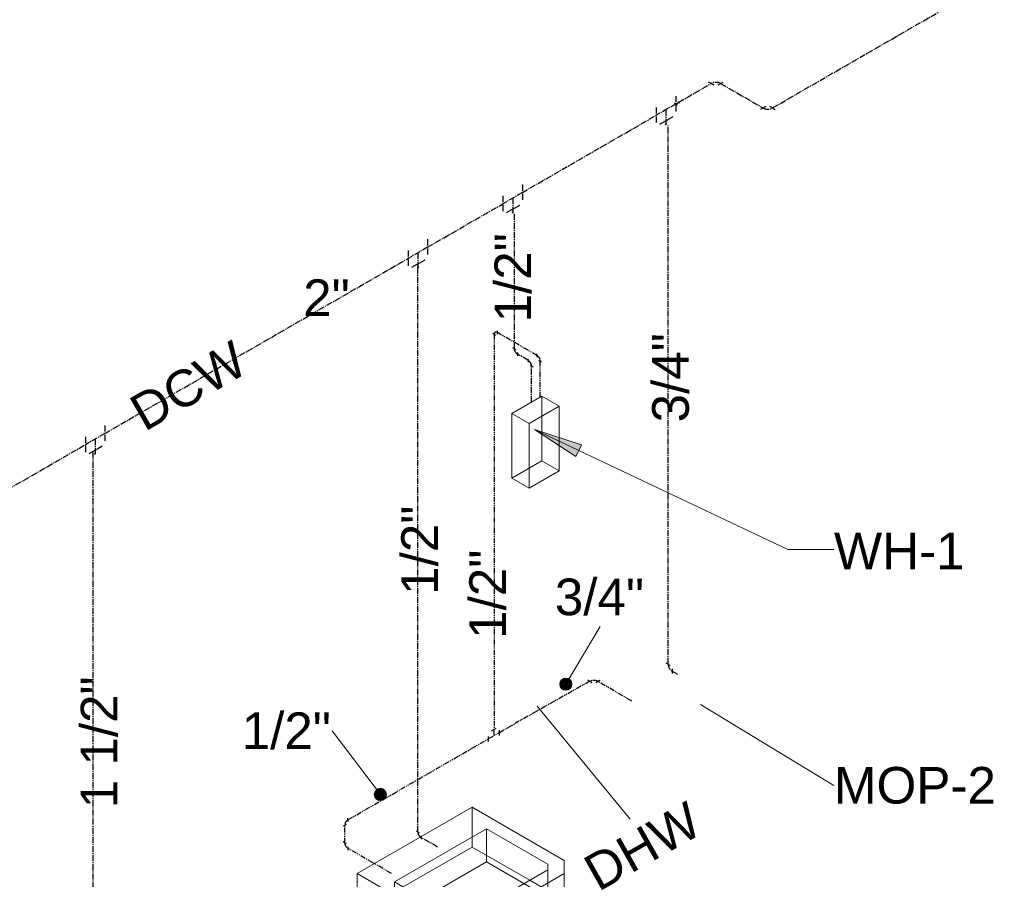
# Model space of a CAD drawing. Header units: inches. Extents: x -332 to 1204, y -60 to 270.
# Tile 29 of 91: x -167 to -46, y 24 to 130. Entities that reach past the tile are written whole.
import ezdxf

# ---------------------------------------------------------------- set-up
doc = ezdxf.new("R2010")
doc.units = ezdxf.units.IN
doc.header["$MEASUREMENT"] = 0
doc.linetypes.add('CLDWTR', pattern=[1.125, 0.75, -0.125, 0.125, -0.125])
doc.linetypes.add('HWTR', pattern=[1.25, 0.625, -0.125, 0.125, -0.125, 0.125, -0.125])
for name, color, linetype, lineweight in [('P-PIPE', 3, 'Continuous', 30), ('P-PIPE-IDEN', 2, 'Continuous', 9), ('P-SANR-FIXT', 6, 'Continuous', 9), ('P-SANR-FIXT-IDEN', 2, 'Continuous', 9)]:
    doc.layers.add(name, color=color, linetype=linetype, lineweight=lineweight)
doc.styles.add('Arial', font='arial.ttf', dxfattribs={"height": 4.5})

# ---------------------------------------------------------------- blocks, each defined once
blk = doc.blocks.new('Lavatory - Wall Mounted - 20_x18_ - Public-2076793-HOT AND COLD WATER RISER DIAGRAM')
at = {"layer": 'P-SANR-FIXT'}
for p, q in [((-111.13, 32.8), (-125.27, 24.63)), ((-99.82, 26.26), (-111.13, 32.8)), ((-111.13, 32.8), (-111.13, 27.9)), ((-120.68, 23.61), (-109.37, 30.14)), ((-109.37, 30.14), (-101.82, 25.79)), ((-109.37, 26.06), (-109.37, 30.14)), ((-119.62, 23), (-111.13, 27.9)), ((-111.13, 27.9), (-104.06, 23.81)), ((-109.37, 26.06), (-117.14, 21.57)), ((-104.77, 23.41), (-109.37, 26.06)), ((-101.82, 25.79), (-101.82, 25.11)), ((-101.82, 21.7), (-101.82, 25.79)), ((-99.82, 24.63), (-99.82, 26.26)), ((-99.82, 26.26), (-99.82, 21.37)), ((-125.27, 24.63), (-113.96, 18.1)), ((-125.27, 24.63), (-125.27, 19.73)), ((-101.82, 25.11), (-111.96, 19.25)), ((-111.13, 18.1), (-99.82, 24.63)), ((-101.82, 25.11), (-101.82, 21.03)), ((-99.82, 24.63), (-99.82, 19.73)), ((-113.13, 19.25), (-120.68, 23.61)), ((-120.68, 19.53), (-120.68, 23.61)), ((-120.68, 22.39), (-119.62, 23)), ((-101.82, 21.7), (-104.77, 23.41)), ((-104.06, 23.81), (-101.82, 22.52)), ((-125.27, 19.73), (-120.68, 22.39)), ((-114.71, 22.18), (-114.71, 21.68)), ((-113.77, 21.78), (-113.8, 21.79)), ((-113.74, 21.78), (-113.77, 21.78)), ((-113.21, 21.68), (-113.21, 22.18)), ((-101.82, 22.52), (-99.82, 21.37)), ((-117.14, 21.57), (-120.68, 19.53)), ((-114.71, 21.67), (-114.71, 21.37)), ((-114.71, 21.37), (-114.69, 21.25)), ((-114.69, 21.25), (-114.61, 21.15)), ((-114.61, 21.58), (-114.55, 21.63)), ((-114.55, 21.63), (-114.61, 21.58)), ((-114.61, 21.15), (-114.49, 21.06)), ((-114.49, 21.67), (-114.53, 21.64)), ((-114.34, 21.74), (-114.49, 21.67)), ((-114.32, 21.74), (-114.2, 21.78)), ((-114.2, 21.78), (-114.32, 21.74)), ((-114.16, 20.95), (-113.96, 20.93)), ((-113.96, 20.93), (-113.77, 20.95)), ((-113.72, 21.78), (-113.59, 21.74)), ((-113.59, 21.74), (-113.72, 21.78)), ((-113.57, 21.73), (-113.43, 21.67)), ((-113.43, 21.67), (-113.57, 21.73)), ((-113.43, 21.67), (-113.37, 21.63)), ((-113.37, 21.63), (-113.43, 21.67)), ((-113.43, 21.06), (-113.31, 21.15)), ((-113.35, 21.62), (-113.31, 21.58)), ((-113.31, 21.58), (-113.35, 21.62)), ((-113.31, 21.58), (-113.24, 21.48)), ((-113.24, 21.48), (-113.21, 21.37)), ((-113.21, 21.37), (-113.21, 21.68)), ((-111.96, 15.17), (-101.82, 21.03)), ((-101.82, 21.03), (-101.82, 21.7)), ((-99.82, 21.37), (-99.82, 19.73)), ((-113.96, 13.2), (-125.27, 19.73)), ((-120.68, 19.53), (-113.13, 15.17)), ((-99.82, 19.73), (-111.13, 13.2)), ((-111.96, 19.25), (-113.13, 19.25)), ((-113.13, 15.17), (-113.13, 19.25)), ((-111.96, 15.17), (-111.96, 19.25)), ((-113.96, 18.1), (-111.13, 18.1)), ((-113.96, 13.2), (-113.96, 18.1)), ((-111.13, 18.1), (-111.13, 13.2)), ((-113.13, 15.17), (-111.96, 15.17)), ((-111.13, 13.2), (-113.96, 13.2))]:
    blk.add_line(p, q, dxfattribs=at)
for points in [[(-113.43, 22.49, 0), (-113.59, 22.56, 0), (-113.77, 22.6, 0), (-113.96, 22.61, 0), (-114.16, 22.6, 0), (-114.34, 22.56, 0), (-114.49, 22.49, 0), (-114.61, 22.4, 0), (-114.69, 22.29, 0), (-114.71, 22.18, 0), (-114.69, 22.07, 0), (-114.61, 21.97, 0), (-114.49, 21.88, 0)], [(-113.43, 22.49, 0), (-113.59, 22.56, 0), (-113.77, 22.6, 0), (-113.96, 22.61, 0), (-114.16, 22.6, 0), (-114.34, 22.56, 0), (-114.49, 22.49, 0), (-114.61, 22.4, 0), (-114.69, 22.29, 0), (-114.71, 22.18, 0), (-114.69, 22.07, 0), (-114.61, 21.97, 0), (-114.49, 21.88, 0)], [(-114.49, 21.88, 0), (-114.34, 21.81, 0), (-114.16, 21.76, 0), (-113.96, 21.75, 0), (-113.77, 21.76, 0), (-113.59, 21.81, 0), (-113.43, 21.88, 0), (-113.31, 21.97, 0), (-113.24, 22.07, 0), (-113.21, 22.18, 0), (-113.24, 22.29, 0), (-113.31, 22.4, 0), (-113.43, 22.49, 0)], [(-114.49, 21.88, 0), (-114.34, 21.81, 0), (-114.16, 21.76, 0), (-113.96, 21.75, 0), (-113.77, 21.76, 0), (-113.59, 21.81, 0), (-113.43, 21.88, 0), (-113.31, 21.97, 0), (-113.24, 22.07, 0), (-113.21, 22.18, 0), (-113.24, 22.29, 0), (-113.31, 22.4, 0), (-113.43, 22.49, 0)], [(-114.16, 21.78, 0), (-113.96, 21.8, 0), (-113.81, 21.79, 0)], [(-113.81, 21.79, 0), (-113.96, 21.8, 0), (-114.16, 21.78, 0)], [(-113.8, 21.79, 0), (-113.77, 21.78, 0), (-113.74, 21.78, 0)], [(-114.71, 21.37, 0), (-114.69, 21.48, 0), (-114.61, 21.58, 0)], [(-114.61, 21.58, 0), (-114.69, 21.48, 0), (-114.71, 21.37, 0)], [(-114.49, 21.06, 0), (-114.61, 21.15, 0), (-114.69, 21.25, 0), (-114.71, 21.37, 0)], [(-114.53, 21.64, 0), (-114.49, 21.67, 0), (-114.34, 21.74, 0)], [(-113.21, 21.37, 0), (-113.24, 21.25, 0), (-113.31, 21.15, 0), (-113.43, 21.06, 0), (-113.59, 20.99, 0), (-113.77, 20.95, 0), (-113.96, 20.93, 0), (-114.16, 20.95, 0), (-114.34, 20.99, 0), (-114.49, 21.06, 0)], [(-114.49, 21.06, 0), (-114.34, 20.99, 0), (-114.16, 20.95, 0)], [(-113.77, 20.95, 0), (-113.59, 20.99, 0), (-113.43, 21.06, 0)], [(-113.21, 21.37, 0), (-113.24, 21.48, 0), (-113.31, 21.58, 0)], [(-113.31, 21.15, 0), (-113.24, 21.25, 0), (-113.21, 21.37, 0)]]:
    blk.add_polyline3d(points, dxfattribs=at)
blk = doc.blocks.new('Electric Water_Heater-Tankless-Bradford_White-KwickShot-Thermostatic - See Type Catalog-3012166-HOT AND COLD WATER RISER DIAGRAM')
at = {"layer": 'P-SANR-FIXT'}
for p, q in [((-106.27, 81.19), (-102.56, 83.33)), ((-102.56, 83.33), (-102.56, 75.38)), ((-100.44, 82.1), (-102.56, 83.33)), ((-106.27, 73.24), (-106.27, 81.19)), ((-106.27, 81.19), (-104.15, 79.96)), ((-100.44, 82.1), (-104.15, 79.96)), ((-100.44, 74.16), (-100.44, 82.1)), ((-104.15, 79.96), (-104.15, 72.02)), ((-102.56, 75.38), (-106.27, 73.24)), ((-100.44, 74.16), (-102.56, 75.38)), ((-104.15, 72.02), (-100.44, 74.16)), ((-104.15, 72.02), (-106.27, 73.24))]:
    blk.add_line(p, q, dxfattribs=at)
blk = doc.blocks.new('Elbow - Generic - Standard-3019518-HOT AND COLD WATER RISER DIAGRAM')
at = {"layer": 'P-PIPE', "color": 1, "linetype": 'HWTR'}
for p, q in [((-126.8, 28.42), (-126.97, 28.52)), ((-126.8, 28.42), (-126.62, 28.32)), ((-126.4, 27.93), (-126.4, 27.53))]:
    blk.add_line(p, q, dxfattribs=at)
blk.add_ellipse((-126.4, 28.19), major_axis=(-0.281, 0.487), ratio=0.57735, start_param=0.785398, end_param=2.356194, dxfattribs=at)
blk = doc.blocks.new('Elbow - Generic - Standard-V9-HOT AND COLD WATER RISER DIAGRAM')
at = {"layer": 'P-PIPE', "color": 1, "linetype": 'HWTR'}
for p, q in [((-126.4, 31.25), (-126.4, 31.46)), ((-126.62, 30.66), (-126.97, 30.46)), ((-126.4, 31.25), (-126.4, 31.05))]:
    blk.add_line(p, q, dxfattribs=at)
blk.add_ellipse((-126.4, 30.79), major_axis=(0.281, 0.487), ratio=0.57735, start_param=0.785398, end_param=2.356194, dxfattribs=at)
blk = doc.blocks.new('Elbow - Generic - Standard-3199347-HOT AND COLD WATER RISER DIAGRAM')
at = {"layer": 'P-PIPE', "color": 1, "linetype": 'HWTR'}
for p, q in [((-96.68, 48.27), (-96.92, 48.41)), ((-95.95, 48.12), (-95.46, 48.41)), ((-96.68, 48.27), (-96.43, 48.13))]:
    blk.add_line(p, q, dxfattribs=at)
blk.add_ellipse((-96.19, 47.99), major_axis=(0.687, 0), ratio=0.57735, start_param=0.785398, end_param=2.34484, dxfattribs=at)
blk = doc.blocks.new('Pipe Transition - Standard-3199355-HOT AND COLD WATER RISER DIAGRAM')
at = {"layer": 'P-PIPE', "color": 1, "linetype": 'HWTR'}
for p, q in [((-105.78, 43.09), (-105.85, 43.13)), ((-105.66, 43.2), (-105.82, 43.11)), ((-105.58, 43.16), (-105.74, 43.25))]:
    blk.add_line(p, q, dxfattribs=at)
blk = doc.blocks.new('Elbow - Generic - Standard-V10-HOT AND COLD WATER RISER DIAGRAM')
at = {"layer": 'P-PIPE', "color": 5, "linetype": 'CLDWTR'}
for p, q in [((-104.24, 87.72), (-104.24, 87.93)), ((-104.24, 87.72), (-104.24, 87.52)), ((-104.02, 87.14), (-103.66, 86.93))]:
    blk.add_line(p, q, dxfattribs=at)
blk.add_ellipse((-104.24, 87.26), major_axis=(-0.281, 0.487), ratio=0.57735, start_param=3.926991, end_param=5.497787, dxfattribs=at)
blk = doc.blocks.new('Elbow - Generic - Standard-V11-HOT AND COLD WATER RISER DIAGRAM')
at = {"layer": 'P-PIPE', "color": 1, "linetype": 'HWTR'}
for p, q in [((-108.44, 90.91), (-108.61, 91.01)), ((-108.44, 90.91), (-108.26, 90.81)), ((-108.04, 90.94), (-108.04, 91.35))]:
    blk.add_line(p, q, dxfattribs=at)
blk.add_ellipse((-108.04, 90.68), major_axis=(-0.281, 0.487), ratio=0.577662, start_param=5.498058, end_param=7.068854, dxfattribs=at)
blk = doc.blocks.new('Pipe Tee - Standard-3200884-HOT AND COLD WATER RISER DIAGRAM')
at = {"layer": 'P-PIPE', "color": 1, "linetype": 'HWTR'}
for p, q in [((-108.75, 42.19), (-108.13, 42.54)), ((-108.44, 41.6), (-108.44, 42.36)), ((-109.11, 41.22), (-107.78, 41.98)), ((-109.11, 40.86), (-109.11, 41.57)), ((-107.78, 41.62), (-107.78, 42.34))]:
    blk.add_line(p, q, dxfattribs=at)
blk = doc.blocks.new('Pipe Tee - Standard-213622-HOT AND COLD WATER RISER DIAGRAM')
at = {"layer": 'P-PIPE', "color": 5, "linetype": 'CLDWTR'}
for p, q in [((-104.97, 109.33), (-104.97, 107.39)), ((-104.97, 108.36), (-107.35, 106.98)), ((-107.35, 107.95), (-107.35, 106.01)), ((-105.32, 106.78), (-107, 105.81)), ((-106.16, 107.67), (-106.16, 106.29))]:
    blk.add_line(p, q, dxfattribs=at)
blk = doc.blocks.new('Pipe Transition - Standard-3219321-HOT AND COLD WATER RISER DIAGRAM')
at = {"layer": 'P-PIPE', "color": 5, "linetype": 'CLDWTR'}
for p, q in [((-105.97, 106.4), (-106.35, 106.18)), ((-106.07, 105.91), (-106.25, 105.8)), ((-106.16, 106.29), (-106.16, 105.86))]:
    blk.add_line(p, q, dxfattribs=at)
blk = doc.blocks.new('Elbow - Generic - Standard-3019401-HOT AND COLD WATER RISER DIAGRAM')
at = {"layer": 'P-PIPE', "color": 5, "linetype": 'CLDWTR'}
for p, q in [((-87.06, 50.37), (-87.31, 50.51)), ((-87.06, 50.37), (-86.81, 50.22)), ((-86.58, 49.81), (-86.58, 49.24))]:
    blk.add_line(p, q, dxfattribs=at)
blk.add_ellipse((-86.58, 50.09), major_axis=(-0.344, 0.595), ratio=0.57735, start_param=0.785398, end_param=2.356194, dxfattribs=at)
blk = doc.blocks.new('Pipe Transition - Standard-3219360-HOT AND COLD WATER RISER DIAGRAM')
at = {"layer": 'P-PIPE', "color": 5, "linetype": 'CLDWTR'}
for p, q in [((-87.14, 117.27), (-87.51, 117.06)), ((-87.23, 116.79), (-87.42, 116.68)), ((-87.33, 117.17), (-87.33, 116.73))]:
    blk.add_line(p, q, dxfattribs=at)
blk = doc.blocks.new('Elbow - Generic - Standard-V12-HOT AND COLD WATER RISER DIAGRAM')
at = {"layer": 'P-PIPE', "color": 5, "linetype": 'CLDWTR'}
for p, q in [((-117.8, 29.76), (-117.98, 29.86)), ((-117.8, 29.76), (-117.63, 29.66)), ((-117.41, 29.27), (-117.41, 29.17))]:
    blk.add_line(p, q, dxfattribs=at)
at = {"layer": 'P-PIPE', "color": 151, "linetype": 'CLDWTR'}
blk.add_line((-117.41, 29.17), (-117.41, 28.87), dxfattribs=at)
at = {"layer": 'P-PIPE', "color": 5, "linetype": 'CLDWTR'}
blk.add_ellipse((-117.41, 29.53), major_axis=(-0.281, 0.487), ratio=0.57735, start_param=0.785398, end_param=2.177362, dxfattribs=at)
at = {"layer": 'P-PIPE', "color": 151, "linetype": 'CLDWTR'}
blk.add_ellipse((-117.41, 29.53), major_axis=(-0.281, 0.487), ratio=0.57735, start_param=2.177362, end_param=2.356194, dxfattribs=at)
blk = doc.blocks.new('Pipe Transition - Standard-3219753-HOT AND COLD WATER RISER DIAGRAM')
at = {"layer": 'P-PIPE', "color": 5, "linetype": 'CLDWTR'}
for p, q in [((-117.62, 99.68), (-117.99, 99.46)), ((-117.8, 99.57), (-117.8, 99.14)), ((-117.71, 99.19), (-117.9, 99.08))]:
    blk.add_line(p, q, dxfattribs=at)
blk = doc.blocks.new('Pipe Transition - Standard-3219846-HOT AND COLD WATER RISER DIAGRAM')
at = {"layer": 'P-PIPE', "color": 5, "linetype": 'CLDWTR'}
for p, q in [((-157.65, 76.56), (-157.28, 76.78)), ((-157.56, 76.18), (-157.37, 76.29)), ((-157.46, 76.67), (-157.46, 76.24))]:
    blk.add_line(p, q, dxfattribs=at)
blk = doc.blocks.new('Pipe Transition - Standard-3198151-HOT AND COLD WATER RISER DIAGRAM')
at = {"layer": 'P-PIPE', "color": 5, "linetype": 'CLDWTR'}
for p, q in [((-86.32, 119.34), (-85.94, 119.12)), ((-86.13, 119.23), (-85.76, 119.45)), ((-85.85, 119.5), (-85.66, 119.4))]:
    blk.add_line(p, q, dxfattribs=at)
blk = doc.blocks.new('Elbow - Generic - Standard-V15-HOT AND COLD WATER RISER DIAGRAM')
at = {"layer": 'P-PIPE', "color": 5, "linetype": 'CLDWTR'}
for p, q in [((-81.76, 121.76), (-82.08, 121.94)), ((-81.76, 121.76), (-81.44, 121.58)), ((-80.93, 121.58), (-80.29, 121.94))]:
    blk.add_line(p, q, dxfattribs=at)
blk.add_ellipse((-81.18, 121.43), major_axis=(0.813, 0), ratio=0.57735, start_param=0.785398, end_param=2.356194, dxfattribs=at)
blk = doc.blocks.new('Elbow - Generic - Standard-V14-HOT AND COLD WATER RISER DIAGRAM')
at = {"layer": 'P-PIPE', "color": 5, "linetype": 'CLDWTR'}
for p, q in [((-184.71, 52.09), (-184.71, 52.46)), ((-184.71, 52.09), (-184.71, 51.73)), ((-184.46, 51.28), (-183.82, 50.91))]:
    blk.add_line(p, q, dxfattribs=at)
blk.add_ellipse((-184.71, 51.43), major_axis=(-0.406, 0.704), ratio=0.57735, start_param=3.926991, end_param=5.497787, dxfattribs=at)

msp = doc.modelspace()

# ---------------------------------------------------------------- hatches: boundary and pattern name
at = {"layer": 'P-PIPE-IDEN'}
h = msp.add_hatch(color=256, dxfattribs=at)
edge = h.paths.add_edge_path()
edge.add_arc((-99.62, 47.92), 0.75, 0, 360)
h = msp.add_hatch(color=256, dxfattribs=at)
edge = h.paths.add_edge_path()
edge.add_arc((-122.42, 34.37), 0.75, 0, 360)
at = {"layer": 'P-SANR-FIXT-IDEN'}
msp.add_hatch(color=256, dxfattribs=at).paths.add_polyline_path([(-103.47, 79.21), (-98.39, 75.92), (-97.71, 77.35)])

# ---------------------------------------------------------------- linework, layer by layer
at = {"layer": 'P-PIPE', "color": 5, "linetype": 'CLDWTR'}
for p, q in [((-74.24, 118.75), (61.79, 197.28)), ((-85.76, 119.45), (-81.76, 121.76)), ((-80.61, 121.76), (-75.39, 118.75)), ((-104.97, 108.36), (-88.52, 117.85)), ((-87.06, 50.37), (-87.06, 116.58)), ((-116.61, 101.64), (-107.35, 106.98)), ((-105.96, 105.74), (-105.96, 89.18)), ((-156.27, 78.74), (-119, 100.26)), ((-117.8, 29.76), (-117.8, 99.14)), ((-104.24, 87.72), (-105.56, 88.49)), ((-103.84, 82.59), (-103.84, 87.03)), ((-169.19, 71.28), (-158.66, 77.36)), ((-157.75, 76.4), (-157.75, 2.88)), ((-85.87, 49.12), (-86.58, 49.53))]:
    msp.add_line(p, q, dxfattribs=at)
at = {"layer": 'P-PIPE', "color": 1, "linetype": 'HWTR'}
for p, q in [((-108.44, 90.91), (-108.44, 42.36)), ((-103.18, 88.34), (-108.04, 91.14)), ((-102.78, 83.21), (-102.78, 87.65)), ((-96.68, 48.27), (-105.66, 43.2)), ((-91.53, 45.85), (-95.71, 48.27)), ((-107.78, 41.98), (-105.82, 43.11)), ((-126.4, 31.25), (-109.11, 41.22)), ((-126.8, 28.42), (-126.8, 30.56)), ((-121.03, 24.63), (-126.4, 27.73))]:
    msp.add_line(p, q, dxfattribs=at)
at = {"layer": 'P-PIPE', "color": 151, "linetype": 'CLDWTR'}
msp.add_line((-115.38, 27.9), (-117.41, 29.07), dxfattribs=at)
at = {"layer": 'P-PIPE-IDEN'}
for p, q in [((-99.62, 47.92), (-95.42, 55.02)), ((-103.16, 45.21), (-91.72, 31.31)), ((-122.42, 34.37), (-128.33, 42.2))]:
    msp.add_line(p, q, dxfattribs=at)
for centre in [(-99.62, 47.92), (-122.42, 34.37)]:
    msp.add_circle(centre, 0.75, dxfattribs=at)
at = {"layer": 'P-SANR-FIXT-IDEN'}
for p, q in [((-103.47, 79.21), (-98.39, 75.92)), ((-97.71, 77.35), (-103.47, 79.21)), ((-103.47, 79.21), (-72.34, 64.46)), ((-98.39, 75.92), (-97.71, 77.35)), ((-72.34, 64.46), (-66.69, 64.46)), ((-83.08, 45.42), (-66.69, 35.48))]:
    msp.add_line(p, q, dxfattribs=at)

# ---------------------------------------------------------------- block references
at = {"layer": 'P-PIPE', "color": 5, "linetype": 'CLDWTR'}
for name, p in [('Elbow - Generic - Standard-V15-HOT AND COLD WATER RISER DIAGRAM', (0, 0)), ('Pipe Tee - Standard-213622-HOT AND COLD WATER RISER DIAGRAM', (18.84, 10.87)), ('Pipe Transition - Standard-3198151-HOT AND COLD WATER RISER DIAGRAM', (0, 0)), ('Pipe Transition - Standard-3219360-HOT AND COLD WATER RISER DIAGRAM', (0, 0)), ('Pipe Tee - Standard-213622-HOT AND COLD WATER RISER DIAGRAM', (0, 0)), ('Pipe Transition - Standard-3219321-HOT AND COLD WATER RISER DIAGRAM', (0, 0)), ('Pipe Tee - Standard-213622-HOT AND COLD WATER RISER DIAGRAM', (-11.64, -6.72)), ('Pipe Transition - Standard-3219753-HOT AND COLD WATER RISER DIAGRAM', (0, 0)), ('Elbow - Generic - Standard-V10-HOT AND COLD WATER RISER DIAGRAM', (0, 0)), ('Pipe Tee - Standard-213622-HOT AND COLD WATER RISER DIAGRAM', (-51.3, -29.62)), ('Pipe Transition - Standard-3219846-HOT AND COLD WATER RISER DIAGRAM', (0, 0)), ('Elbow - Generic - Standard-3019401-HOT AND COLD WATER RISER DIAGRAM', (0, 0)), ('Elbow - Generic - Standard-V12-HOT AND COLD WATER RISER DIAGRAM', (0, 0))]:
    msp.add_blockref(name, p, dxfattribs=at)
at = {"layer": 'P-PIPE', "color": 5, "linetype": 'CLDWTR', "rotation": 240}
msp.add_blockref('Elbow - Generic - Standard-V14-HOT AND COLD WATER RISER DIAGRAM', (-211.71, -15.17), dxfattribs=at)
at = {"layer": 'P-PIPE', "color": 1, "linetype": 'HWTR'}
for name in ['Elbow - Generic - Standard-V11-HOT AND COLD WATER RISER DIAGRAM', 'Elbow - Generic - Standard-3199347-HOT AND COLD WATER RISER DIAGRAM', 'Pipe Tee - Standard-3200884-HOT AND COLD WATER RISER DIAGRAM', 'Pipe Transition - Standard-3199355-HOT AND COLD WATER RISER DIAGRAM', 'Elbow - Generic - Standard-V9-HOT AND COLD WATER RISER DIAGRAM', 'Elbow - Generic - Standard-3019518-HOT AND COLD WATER RISER DIAGRAM']:
    msp.add_blockref(name, (0, 0), dxfattribs=at)
at = {"layer": 'P-PIPE', "color": 5, "linetype": 'CLDWTR', "extrusion": (0, 0, -1), "rotation": 300.0000000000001}
msp.add_blockref('Elbow - Generic - Standard-V10-HOT AND COLD WATER RISER DIAGRAM', (82.11, -44.96), dxfattribs=at)
at = {"layer": 'P-PIPE', "color": 1, "linetype": 'HWTR', "extrusion": (0, 0, -1), "rotation": 299.9999999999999}
msp.add_blockref('Elbow - Generic - Standard-3019518-HOT AND COLD WATER RISER DIAGRAM', (141.97, -35.68), dxfattribs=at)
at = {"layer": 'P-SANR-FIXT'}
for name in ['Electric Water_Heater-Tankless-Bradford_White-KwickShot-Thermostatic - See Type Catalog-3012166-HOT AND COLD WATER RISER DIAGRAM', 'Lavatory - Wall Mounted - 20_x18_ - Public-2076793-HOT AND COLD WATER RISER DIAGRAM']:
    msp.add_blockref(name, (0, 0), dxfattribs=at)

# ---------------------------------------------------------------- texts
at = {"layer": 'P-PIPE-IDEN', "char_height": 4.5, "attachment_point": 1, "style": 'Arial'}
for s, insert, width, rotation in [('1/2"', (-108.39, 92.39), 13.332, 90), ('3/4"', (-89.02, 80.1), 13.332, 90), ('DCW', (-153.64, 82.8), 18.786, 30), ('1/2"', (-119.85, 58.9), 13.332, 90), ('1/2"', (-111.49, 53.49), 13.332, 90), ('1 1/2"', (-159.23, 32.67), 19.695, 90), ('DHW', (-97.85, 26.27), 18.786, 29.4398)]:
    msp.add_mtext(s, dxfattribs=dict(at, insert=insert, width=width, rotation=rotation))
for s, insert, width in [('2"', (-131.9, 97.68), 6.969), ('3/4"', (-100.98, 60.9), 13.332), ('1/2"', (-139.46, 44.45), 13.332)]:
    msp.add_mtext(s, dxfattribs=dict(at, insert=insert, width=width))
at = {"layer": 'P-SANR-FIXT-IDEN', "char_height": 4.5, "attachment_point": 1, "style": 'Arial'}
for s, insert, width in [('WH-1', (-66.69, 66.55), 19.998), ('MOP-2', (-66.69, 37.74), 24.543)]:
    msp.add_mtext(s, dxfattribs=dict(at, insert=insert, width=width))

doc.saveas('drawing.dxf')
